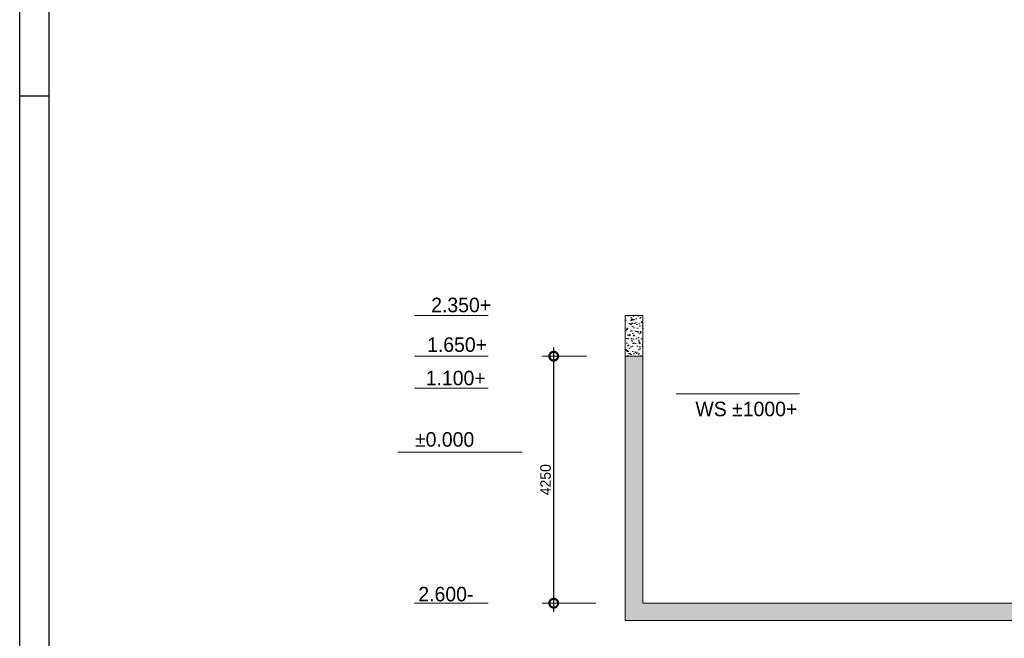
# Model space of a CAD drawing. Extents: x 1015120 to 1074570, y -977288 to -932471.
# Tile 3 of 26: x 1015120 to 1032064, y -956924 to -946280. Entities that reach past the tile are written whole.
import ezdxf

# ---------------------------------------------------------------- set-up
doc = ezdxf.new("R2010")
doc.units = 0
doc.layers.get('0').update_dxf_attribs({"linetype": 'CONTINUOUS'})
doc.layers.get('Defpoints').update_dxf_attribs({"linetype": 'CONTINUOUS'})
doc.layers.add('Beluchtingstank', color=253, linetype='CONTINUOUS')
doc.layers.add('KADER', color=1, linetype='CONTINUOUS')
doc.styles.add('TAUW-ISOCP', font='tcb_isocp.shx')
doc.dimstyles.new('tzu18-dot_^100', dxfattribs={"dimscale": 100, "dimtxt": 1.8, "dimasz": 3, "dimexe": 2, "dimexo": 0, "dimgap": 0.5, "dimtad": 1, "dimzin": 0, "dimdsep": 46, "dimtxsty": 'TAUW-ISOCP', "dimblk": 'DOTSMALL', "dimcen": 2, "dimdle": 1.5, "dimclre": 8, "dimazin": 0, "dimtp": 1, "dimtm": 1, "dimtfac": 1, "dimtix": 1, "dimtmove": 1, "dimatfit": 3, "dimldrblk": 'DOTSMALL', "dimfxl": 1, "dimtvp": 0.5, "dimtolj": 1, "dimtzin": 0, "dimlwd": -1, "dimlwe": 5, "dimarcsym": 0})

# ---------------------------------------------------------------- blocks, each defined once
blk = doc.blocks.new('A0_KADER')
at = {"layer": 'KADER'}
blk.add_line((0, 594), (10, 594), dxfattribs=at)
at = {"layer": 'KADER', "color": 110}
blk.add_lwpolyline([(0, 0), (0, 841), (1189, 841), (1189, 0)], close=True, dxfattribs=at)
at = {"layer": 'KADER'}
blk.add_lwpolyline([(10, 10), (1179, 10), (1179, 831), (10, 831)], close=True, dxfattribs=at)
blk = doc.blocks.new('_DotSmall')
at = {"color": 0, "linetype": 'ByBlock', "const_width": 0.5}
blk.add_lwpolyline([(-0.0625, 0, 1), (0.0625, 0, 1)], format="xyb", close=True, dxfattribs=at)
blk = doc.blocks.new('*D68')
at = {"layer": 'Beluchtingstank', "color": 8, "lineweight": 5}
for p, q in [((1024872, -952070), (1024110, -952070)), ((1025036, -956320), (1024110, -956320))]:
    blk.add_line(p, q, dxfattribs=at)
at = {"layer": 'Beluchtingstank', "color": 0}
blk.add_line((1024310, -956470), (1024310, -951920), dxfattribs=at)
at = {"layer": 'Defpoints', "color": 0}
for p in [(1024310, -952070), (1024872, -952070), (1025036, -956320)]:
    blk.add_point(p, dxfattribs=at)
at = {"layer": 'Beluchtingstank', "color": 0, "xscale": 300, "yscale": 300, "zscale": 300}
for p, rotation in [((1024310, -952070), 90), ((1024310, -956320), 270)]:
    blk.add_blockref('_DotSmall', p, dxfattribs=dict(at, rotation=rotation))
at = {"layer": 'Beluchtingstank', "color": 0, "lineweight": 9, "insert": (1024170, -954195), "char_height": 180, "attachment_point": 5, "rotation": 90, "style": 'TAUW-ISOCP'}
blk.add_mtext('\\A1;4250', dxfattribs=at)

msp = doc.modelspace()

# ---------------------------------------------------------------- hatches: boundary and pattern name
at = {"layer": 'Beluchtingstank', "lineweight": 9}
h = msp.add_hatch(dxfattribs=at)
h.set_pattern_fill('AR-CONC', color=256, angle=90, style=0)
h.set_pattern_definition([(140, (1090678.94, -1056756.49), (15.93909, 182.18467), [19.05, -209.55]), (85, (1090678.94, -1056756.49), (-191.05664, -35.24283), [15.24, -167.64]), (190.451, (1090680.27, -1056741.3), (-175.1167, 146.9425), [16.19, -178.09]), (136.1842, (1090628.14, -1056756.49), (42.04233, 271.07904), [28.575, -314.325]), (186.6356, (1090631.64, -1056733.9), (-247.42556, 237.40423), [24.285, -267.135]), (81.184, (1090628.14, -1056756.49), (-247.4251, 237.4046), [22.86, -251.46]), (111, (1090640.84, -1056731.09), (102.26552, 151.61488), [19.05, -209.55]), (56, (1090640.84, -1056731.09), (-184.18797, 61.80203), [15.24, -167.64]), (161.4514, (1090649.36, -1056718.45), (-81.92286, 213.4165), [16.19, -178.09]), (127.5, (1090678.94, -1056756.485), (-84.55504, 3.088603), [0, -165.608, 0, -170.18, 0, -168.275]), (97.5, (1090678.94, -1056756.485), (-100.180575, 66.81966), [0, -97.028, 0, -161.798, 0, -64.135]), (57.5, (1090678.94, -1056813.13), (5.728744, 135.590595), [0, -63.5, 0, -198.12, 0, -262.89]), (47.5, (1090678.94, -1056838.53), (-25.42649, 148.12918), [0, -82.55, 0, -131.572, 0, -186.69])])
h.paths.add_polyline_path([(1025541.9, -951369.5), (1025541.9, -952069.5), (1025841.9, -952069.5), (1025841.9, -951369.5)])
h = msp.add_hatch(dxfattribs=at)
h.set_pattern_fill('AR-CONC', color=256, angle=90, style=0)
h.set_pattern_definition([(140, (1090678.94, -1067426.45), (15.93909, 182.18467), [19.05, -209.55]), (85, (1090678.94, -1067426.45), (-191.05664, -35.24283), [15.24, -167.64]), (190.451, (1090680.27, -1067411.26), (-175.11669, 146.9425), [16.19, -178.09]), (136.1842, (1090628.14, -1067426.45), (42.04233, 271.07904), [28.575, -314.325]), (186.6356, (1090631.64, -1067403.86), (-247.42556, 237.40423), [24.285, -267.135]), (81.184, (1090628.14, -1067426.45), (-247.4251, 237.4046), [22.86, -251.46]), (111, (1090640.84, -1067401.05), (102.26552, 151.61488), [19.05, -209.55]), (56, (1090640.84, -1067401.05), (-184.18797, 61.80203), [15.24, -167.64]), (161.4514, (1090649.36, -1067388.41), (-81.92286, 213.4165), [16.19, -178.09]), (127.5, (1090678.94, -1067426.446), (-84.55504, 3.088603), [0, -165.608, 0, -170.18, 0, -168.275]), (97.5, (1090678.94, -1067426.45), (-100.180575, 66.81966), [0, -97.028, 0, -161.798, 0, -64.135]), (57.5, (1090678.94, -1067483.09), (5.728744, 135.590595), [0, -63.5, 0, -198.12, 0, -262.89]), (47.5, (1090678.94, -1067508.49), (-25.42649, 148.12918), [0, -82.55, 0, -131.572, 0, -186.69])])
h.paths.add_polyline_path([(1025541.9, -952069.5), (1025541.9, -956619.5), (1052291.5, -956619.5), (1052291.5, -952069.5), (1051991.5, -952069.5), (1051991.5, -956319.5), (1025841.9, -956319.5), (1025841.9, -952069.5)])

# ---------------------------------------------------------------- linework, layer by layer
at = {"layer": 'Beluchtingstank', "lineweight": 9, "ltscale": 0.01}
for p, q in [((1023180.7, -951369.5), (1021916.7, -951369.5)), ((1023180.7, -952069.5), (1021916.7, -952069.5)), ((1025541.9, -952069.5), (1025541.9, -956619.5)), ((1023180.7, -952619.5), (1021916.7, -952619.5)), ((1023769.4, -953719.5), (1021630.3, -953719.5)), ((1023180.7, -956319.5), (1021916.7, -956319.5))]:
    msp.add_line(p, q, dxfattribs=at)
at = {"layer": 'Beluchtingstank', "lineweight": 9}
for p, q in [((1025541.9, -952069.5), (1025541.9, -951369.5)), ((1025541.9, -951369.5), (1025841.9, -951369.5)), ((1025841.9, -952069.5), (1025841.9, -951369.5)), ((1025541.9, -952069.5), (1025841.9, -952069.5)), ((1025541.9, -952069.5), (1025841.9, -952069.5)), ((1028536.9, -952719.5), (1026417.6, -952719.5))]:
    msp.add_line(p, q, dxfattribs=at)
at = {"layer": 'Beluchtingstank', "lineweight": 9, "ltscale": 100}
for p, q in [((1025841.9, -952069.5), (1025841.9, -956319.5)), ((1051991.5, -956319.5), (1025841.9, -956319.5)), ((1052291.5, -956619.5), (1025541.9, -956619.5))]:
    msp.add_line(p, q, dxfattribs=at)

# ---------------------------------------------------------------- block references
at = {"layer": 'KADER', "xscale": 50, "yscale": 50, "zscale": 50}
msp.add_blockref('A0_KADER', (1015120.1, -977287.8), dxfattribs=at)

# ---------------------------------------------------------------- texts
at = {"layer": 'Beluchtingstank', "lineweight": 9, "ltscale": 0.01, "char_height": 250, "style": 'TAUW-ISOCP'}
for s, insert, width, attachment_point in [('2.350+', (1023232.9, -951316.5), 326.166, 9), ('1.650+', (1023162.6, -951999.2), 326.166, 9), ('1.100+', (1023139.2, -952574.2), 326.166, 9), ('WS ±1000+', (1028502.3, -952852.9), 2310.459, 3), ('±0.000', (1022942.5, -953630.3), 2228.051, 9), ('2.600-', (1021980.2, -956291.8), 1306.811, 7)]:
    msp.add_mtext(s, dxfattribs=dict(at, insert=insert, width=width, attachment_point=attachment_point))

# ---------------------------------------------------------------- dimensions: what is measured, and where the dimension line sits
at = {"layer": 'Beluchtingstank', "lineweight": 9}
dim = msp.add_linear_dim(base=(1024309.9, -952069.5), p1=(1025036.2, -956319.5), p2=(1024872.4, -952069.5), angle=90, dimstyle='tzu18-dot_^100', override={"dimdec": 0}, dxfattribs=at)
dim.commit()
dim.dimension.update_dxf_attribs({"geometry": '*D68', "text_midpoint": (1024169.9, -954194.5)})

doc.saveas('drawing.dxf')
